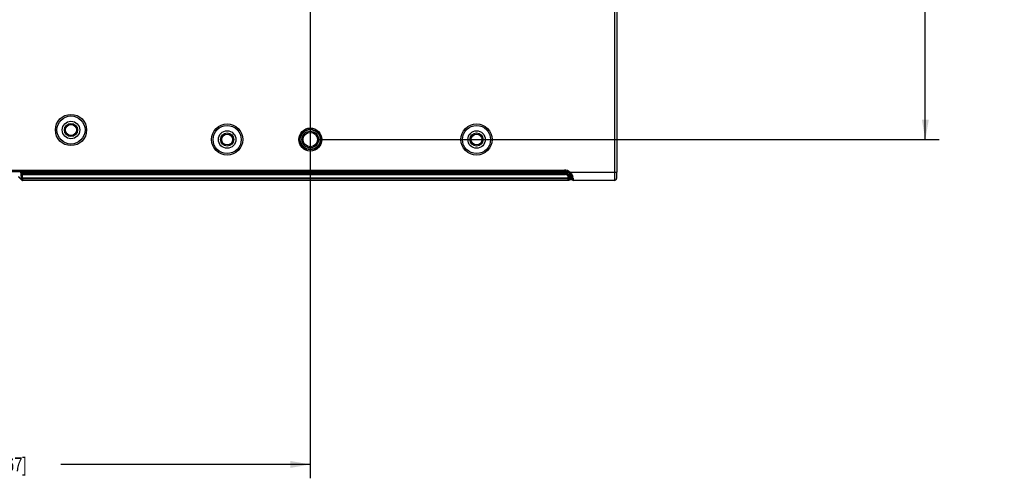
# Model space of a CAD drawing. Header units: inches. Extents: x 0 to 34, y 0 to 22.
# Tile 38 of 55: x 16.6 to 25.5, y 12 to 16.2. Entities that reach past the tile are written whole.
import ezdxf

# ---------------------------------------------------------------- set-up
doc = ezdxf.new("R2010")
doc.units = ezdxf.units.IN
doc.header["$LTSCALE"] = 1.87
doc.header["$MEASUREMENT"] = 0
doc.layers.get('0').update_dxf_attribs({"linetype": 'CONTINUOUS'})
doc.layers.add('DIMENSIONS', color=7, linetype='CONTINUOUS')
doc.styles.get("Standard").update_dxf_attribs({"font": 'txt', "width": 0.8})
doc.dimstyles.new('DIMSTYLE_1', dxfattribs={"dimtxt": 0.125, "dimasz": 0.18, "dimexe": 0.125, "dimexo": 0.0625, "dimgap": 0.0625, "dimtad": 0, "dimtih": 1, "dimtoh": 1, "dimdec": 3, "dimzin": 4, "dimdsep": 46, "dimtxsty": 'STANDARD', "dimblk": '_FILLED', "dimblk1": '_FILLED', "dimblk2": '_FILLED', "dimcen": 0.09, "dimadec": 0, "dimazin": 0, "dimtp": 0.01, "dimtm": 0.01, "dimtfac": 1, "dimtdec": 3, "dimtofl": 0, "dimtmove": 0, "dimatfit": 3, "dimldrblk": '_FILLED', "dimfxl": 1, "dimtolj": 1, "dimtzin": 4, "dimarcsym": 0})

# ---------------------------------------------------------------- blocks, each defined once
blk = doc.blocks.new('_FILLED')
at = {"color": 0, "linetype": 'BYBLOCK'}
blk.add_solid([(0, 0), (-1, 0.174), (-1, -0.174)], dxfattribs=at)
blk = doc.blocks.new('*D2')
at = {"layer": 'DIMENSIONS', "color": 2, "linetype": 'CONTINUOUS'}
for p, q in [((19.2156, 19.3794), (19.2156, 12.0249)), ((13.1656, 16.9832), (13.1656, 12.0249)), ((13.1656, 12.1499), (15.4156, 12.1499)), ((19.2156, 12.1499), (16.9656, 12.1499))]:
    blk.add_line(p, q, dxfattribs=at)
at = {"layer": 'DIMENSIONS', "color": 2, "linetype": 'CONTINUOUS', "xscale": 0.18, "yscale": 0.18, "zscale": 0.18, "rotation": 180}
blk.add_blockref('_FILLED', (13.1656, 12.1499), dxfattribs=at)
at = {"layer": 'DIMENSIONS', "color": 2, "linetype": 'CONTINUOUS', "xscale": 0.18, "yscale": 0.18, "zscale": 0.18}
blk.add_blockref('_FILLED', (19.2156, 12.1499), dxfattribs=at)
at = {"layer": 'DIMENSIONS', "color": 2, "linetype": 'CONTINUOUS', "insert": (16.1906, 12.2124), "char_height": 0.125, "width": 1.425, "attachment_point": 2, "line_spacing_factor": 0.9}
blk.add_mtext('6.050{\\Ftxt.shx;\\W1.000000;\\H0.125000; }[153.67]', dxfattribs=at)
blk = doc.blocks.new('*D3')
at = {"layer": 'DIMENSIONS', "color": 2, "linetype": 'CONTINUOUS'}
for p, q in [((19.2781, 19.4787), (24.8892, 19.4787)), ((24.7642, 19.4787), (24.7642, 17.4037)), ((24.7642, 15.0787), (24.7642, 17.1537)), ((19.2781, 15.0787), (24.8892, 15.0787))]:
    blk.add_line(p, q, dxfattribs=at)
at = {"layer": 'DIMENSIONS', "color": 2, "linetype": 'CONTINUOUS', "xscale": 0.18, "yscale": 0.18, "zscale": 0.18}
for p, rotation in [((24.7642, 19.4787), 90), ((24.7642, 15.0787), 270)]:
    blk.add_blockref('_FILLED', p, dxfattribs=dict(at, rotation=rotation))
at = {"layer": 'DIMENSIONS', "color": 2, "linetype": 'CONTINUOUS', "insert": (24.7642, 17.3412), "char_height": 0.125, "width": 1.425, "attachment_point": 2, "line_spacing_factor": 0.9}
blk.add_mtext('4.400{\\Ftxt.shx;\\W1.000000;\\H0.125000; }[111.76]', dxfattribs=at)

msp = doc.modelspace()

# ---------------------------------------------------------------- linework, layer by layer
at = {"color": 7, "linetype": 'CONTINUOUS'}
for p, q in [((21.9605, 19.7741), (21.9605, 14.7833)), ((21.9804, 19.7845), (21.9805, 14.7833)), ((12.8705, 14.8036), (21.5079, 14.8036)), ((12.8705, 14.7936), (21.5079, 14.7936)), ((21.4891, 14.787), (14.9091, 14.787)), ((16.609, 14.7199), (16.582, 14.7458)), ((16.6053, 14.787), (16.6054, 14.7847)), ((16.6154, 14.7851), (16.6054, 14.7847)), ((16.6067, 14.7647), (16.608, 14.7623)), ((16.618, 14.7627), (16.608, 14.7623)), ((16.6094, 14.7318), (16.608, 14.7623)), ((16.6153, 14.787), (16.6154, 14.7851)), ((21.4631, 14.7851), (16.6154, 14.7851)), ((21.4631, 14.7751), (16.6167, 14.7751)), ((16.6167, 14.7751), (16.618, 14.7727)), ((16.618, 14.7727), (21.5184, 14.7727)), ((16.618, 14.7627), (16.618, 14.7727)), ((16.618, 14.7627), (21.5184, 14.7627)), ((16.6193, 14.7323), (16.618, 14.7627)), ((21.4631, 14.7851), (21.4631, 14.787)), ((21.4631, 14.7765), (21.4631, 14.7754)), ((21.4631, 14.7751), (21.4731, 14.7753)), ((21.4831, 14.776), (21.4831, 14.7866)), ((21.5201, 14.7762), (21.4831, 14.7762)), ((21.4891, 14.787), (21.4891, 14.7936)), ((21.5186, 14.7864), (21.5078, 14.7865)), ((21.5079, 14.8036), (21.5079, 14.7936)), ((21.5184, 14.7727), (21.5201, 14.7762)), ((21.5184, 14.7727), (21.5184, 14.7627)), ((21.5611, 14.7833), (21.5544, 14.7758)), ((21.5555, 14.7676), (21.5555, 14.7648)), ((21.5611, 14.7833), (21.9805, 14.7833)), ((21.5616, 14.7684), (21.5616, 14.7277)), ((21.9803, 14.7541), (21.9804, 14.7665)), ((21.9804, 14.7665), (21.9805, 14.7833)), ((16.6121, 14.7131), (16.5818, 14.7421)), ((16.6193, 14.7323), (16.6094, 14.7318)), ((16.6121, 14.7131), (16.6155, 14.7109)), ((16.6155, 14.7109), (16.6191, 14.7103)), ((21.5441, 14.7103), (16.6191, 14.7103)), ((16.6193, 14.7323), (21.5533, 14.7323)), ((16.6193, 14.7242), (16.6193, 14.7323)), ((21.5433, 14.7242), (16.6193, 14.7242)), ((21.5433, 14.7377), (21.5533, 14.7377)), ((21.5433, 14.7242), (21.5433, 14.7377)), ((21.5587, 14.7207), (21.5512, 14.7132)), ((21.5512, 14.7132), (21.5513, 14.7133)), ((21.5533, 14.7377), (21.5551, 14.7413)), ((21.5533, 14.7323), (21.5533, 14.7377)), ((21.5537, 14.7236), (21.5534, 14.7307)), ((21.554, 14.7206), (21.5537, 14.7236)), ((21.5542, 14.7203), (21.554, 14.7206)), ((21.5616, 14.7277), (21.5542, 14.7203)), ((21.5563, 14.7183), (21.5575, 14.7183)), ((21.5575, 14.7183), (21.5596, 14.7184)), ((21.5851, 14.7111), (21.5892, 14.7103)), ((21.9595, 14.7103), (21.5892, 14.7103))]:
    msp.add_line(p, q, dxfattribs=at)
for points in [[(21.9595, 14.7103), (21.9609, 14.7103), (21.9667, 14.7116), (21.9716, 14.7144), (21.9754, 14.7181), (21.9779, 14.7223), (21.9791, 14.7261), (21.9795, 14.7285), (21.9797, 14.7303), (21.9798, 14.7321), (21.9799, 14.7343), (21.98, 14.7371), (21.9801, 14.7404), (21.9802, 14.7443), (21.9803, 14.7541)], [(21.5441, 14.7103), (21.5485, 14.7113), (21.5513, 14.7133)], [(21.5596, 14.7184), (21.5622, 14.7186), (21.5653, 14.7187), (21.5688, 14.7188)], [(21.5688, 14.7188), (21.5773, 14.719), (21.5792, 14.719)], [(21.5787, 14.7244), (21.5787, 14.7239), (21.5788, 14.722), (21.579, 14.7204), (21.5792, 14.7189), (21.5798, 14.7169), (21.5816, 14.7138), (21.5851, 14.7111)]]:
    msp.add_lwpolyline(points, dxfattribs=at)
for centre, radius in [((17.0566, 15.1647), 0.1408), ((17.0566, 15.1647), 0.1266), ((17.0566, 15.1647), 0.0788), ((17.0566, 15.1647), 0.0592), ((17.0566, 15.1647), 0.0492), ((18.4656, 15.0787), 0.1408), ((18.4656, 15.0787), 0.1266), ((20.7156, 15.0787), 0.1408), ((20.7156, 15.0787), 0.1266), ((18.4656, 15.0787), 0.0788), ((18.4656, 15.0787), 0.0592), ((18.4656, 15.0787), 0.0492), ((19.2156, 15.0787), 0.1035), ((19.2156, 15.0787), 0.0932), ((19.2156, 15.0787), 0.09), ((19.2156, 15.0787), 0.075), ((19.2156, 15.0787), 0.0649), ((20.7156, 15.0787), 0.0788), ((20.7156, 15.0787), 0.0592), ((20.7156, 15.0787), 0.0492)]:
    msp.add_circle(centre, radius, dxfattribs=at)
for centre, radius, start, end in [((16.6167, 14.7651), 0.01, 90.04791, 182.40997), ((16.618, 14.7627), 0.01, 90.04791, 182.40997), ((24.4911, 14.7819), 3.028, 179.93859, 180.10195), ((21.4831, 14.786), 0.00998, 177.14874, 270.03057), ((21.4669, 15.023), 0.2478, 271.42727, 272.25853), ((21.4876, 12.7304), 2.0562, 89.43538, 89.95686), ((21.5079, 14.7236), 0.0799, 48.27491, 89.99386), ((21.5079, 14.7235), 0.0701, 48.29025, 90.00233), ((21.5183, 14.7377), 0.035, 0.01384, 89.98528), ((21.5183, 14.7377), 0.025, 359.97228, 89.98315), ((21.5561, 18.1556), 3.3695, 269.36209, 269.70846), ((21.5201, 14.7412), 0.035, 0.05707, 89.94385), ((21.5356, 14.7902), 0.0111, 318.59195, 321.45882), ((21.5066, 14.7222), 0.0719, 46.16309, 48.27201), ((18.6421, 14.7764), 2.9134, 359.82771, 359.96919), ((21.5062, 14.7218), 0.0724, 34.73648, 46.15759), ((21.4978, 14.7221), 0.0881, 42.03235, 44.0583), ((21.5058, 14.7215), 0.073, 12.26725, 34.74289), ((16.619, 14.7203), 0.00999, 182.46824, 226.24779), ((22.2516, 14.7425), 0.7085, 181.48395, 181.62056), ((21.5442, 14.7203), 0.00999, 315.52071, 0.03059), ((22.0773, 14.748), 0.5242, 181.71909, 181.88874), ((21.5981, 14.0509), 0.6782, 91.66917, 91.96906), ((21.4808, 14.7123), 0.1079, 9.61613, 17.89963), ((21.4407, 14.7089), 0.1482, 2.6366, 3.10962), ((21.7721, 14.7242), 0.1836, 182.64117, 182.97529)]:
    msp.add_arc(centre, radius, start, end, dxfattribs=at)
for points, knots in [([(16.6067, 14.7647), (16.6067, 14.7648), (16.6066, 14.7649), (16.6066, 14.7653), (16.6065, 14.7658), (16.6064, 14.7665), (16.6064, 14.7674), (16.6063, 14.7689), (16.6061, 14.771), (16.6059, 14.774), (16.6058, 14.7773), (16.6056, 14.7809), (16.6055, 14.7834), (16.6054, 14.7847)], [0, 0, 0, 0, 0.009041, 0.026997, 0.053734, 0.089037, 0.132637, 0.184106, 0.308718, 0.458363, 0.627628, 0.810379, 1, 1, 1, 1]), ([(16.6167, 14.7751), (16.6167, 14.7752), (16.6166, 14.7753), (16.6166, 14.7754), (16.6165, 14.7757), (16.6164, 14.776), (16.6164, 14.7765), (16.6163, 14.7772), (16.6161, 14.7783), (16.6159, 14.7798), (16.6157, 14.7814), (16.6156, 14.7833), (16.6154, 14.7845), (16.6154, 14.7851)], [0, 0, 0, 0, 0.009936, 0.028433, 0.055593, 0.091228, 0.135039, 0.186638, 0.311255, 0.460584, 0.62926, 0.811238, 1, 1, 1, 1]), ([(21.4731, 14.786), (21.4731, 14.7859), (21.4728, 14.7858), (21.4725, 14.7857), (21.472, 14.7856), (21.4711, 14.7855), (21.4699, 14.7854), (21.4684, 14.7853), (21.4661, 14.7852), (21.4643, 14.7851), (21.4631, 14.7851)], [0, 0, 0, 0, 0.034811, 0.062579, 0.098475, 0.193595, 0.317259, 0.465275, 0.632458, 1, 1, 1, 1]), ([(21.4767, 14.7754), (21.4775, 14.7754), (21.4787, 14.7755), (21.4802, 14.7756), (21.4811, 14.7756), (21.4819, 14.7757), (21.4824, 14.7758), (21.4828, 14.7759), (21.483, 14.7759), (21.4831, 14.776)], [0, 0, 0, 0, 0.396938, 0.561815, 0.70223, 0.816993, 0.90512, 0.96606, 1, 1, 1, 1]), ([(21.534, 14.7781), (21.5328, 14.7779), (21.531, 14.7775), (21.5285, 14.7772), (21.5267, 14.777), (21.5252, 14.7768), (21.524, 14.7767), (21.5231, 14.7766), (21.5222, 14.7765), (21.5215, 14.7764), (21.5209, 14.7763), (21.5206, 14.7763), (21.5204, 14.7763), (21.5203, 14.7763), (21.5202, 14.7762), (21.5201, 14.7762), (21.5201, 14.7762)], [0, 0, 0, 0, 0.263386, 0.395396, 0.527261, 0.658711, 0.723793, 0.788087, 0.851264, 0.912376, 0.94132, 0.967825, 0.979266, 0.988422, 0.995064, 1, 1, 1, 1]), ([(21.544, 14.7829), (21.5437, 14.7825), (21.543, 14.7819), (21.5419, 14.781), (21.5406, 14.7804), (21.5389, 14.7796), (21.5367, 14.7788), (21.5349, 14.7783), (21.534, 14.7781)], [0, 0, 0, 0, 0.125779, 0.250624, 0.375439, 0.499996, 0.749402, 1, 1, 1, 1]), ([(21.5555, 14.7648), (21.5555, 14.7635), (21.5555, 14.761), (21.5555, 14.7572), (21.5554, 14.7535), (21.5554, 14.7505), (21.5554, 14.7482), (21.5553, 14.7466), (21.5553, 14.7452), (21.5553, 14.7439), (21.5552, 14.7429), (21.5552, 14.7422), (21.5552, 14.7417), (21.5552, 14.7415), (21.5551, 14.7414), (21.5551, 14.7413), (21.5551, 14.7413)], [0, 0, 0, 0, 0.164809, 0.326691, 0.484169, 0.634481, 0.705099, 0.773238, 0.835772, 0.888891, 0.93246, 0.966712, 0.979987, 0.990194, 0.99663, 1, 1, 1, 1]), ([(21.5632, 14.781), (21.5644, 14.7797), (21.5688, 14.7745), (21.5726, 14.7688), (21.5752, 14.7644)], [0, 0, 0, 0, 0.252154, 1, 1, 1, 1]), ([(21.5752, 14.7644), (21.576, 14.7628), (21.5793, 14.7567), (21.5819, 14.7503), (21.5834, 14.7454)], [0, 0, 0, 0, 0.260208, 1, 1, 1, 1]), ([(21.9605, 14.7833), (21.9605, 14.7785), (21.9604, 14.7692), (21.9604, 14.7578), (21.9603, 14.749), (21.9603, 14.7429), (21.9602, 14.7371), (21.9602, 14.7318), (21.9601, 14.727), (21.96, 14.7228), (21.96, 14.7191), (21.9599, 14.7164), (21.9598, 14.7146), (21.9598, 14.7135), (21.9598, 14.7125), (21.9597, 14.7118), (21.9597, 14.7111), (21.9596, 14.7107), (21.9596, 14.7105), (21.9596, 14.7104), (21.9596, 14.7103), (21.9595, 14.7103), (21.9595, 14.7103)], [0, 0, 0, 0, 0.19502, 0.382545, 0.471226, 0.55537, 0.634164, 0.706853, 0.772735, 0.831177, 0.881618, 0.923572, 0.941238, 0.956638, 0.969736, 0.980503, 0.988912, 0.994949, 0.997077, 0.998613, 0.999568, 1, 1, 1, 1]), ([(16.6094, 14.7318), (16.6094, 14.731), (16.6094, 14.7293), (16.6094, 14.727), (16.6094, 14.7249), (16.6094, 14.7232), (16.6093, 14.7219), (16.6093, 14.721), (16.6092, 14.7204), (16.6092, 14.7202), (16.6092, 14.72), (16.6091, 14.7199), (16.6091, 14.7199)], [0, 0, 0, 0, 0.220853, 0.416123, 0.58475, 0.725629, 0.837975, 0.921235, 0.951832, 0.975071, 0.991028, 1, 1, 1, 1]), ([(16.6193, 14.7242), (16.6181, 14.7242), (16.6156, 14.7245), (16.6124, 14.7262), (16.6101, 14.7287), (16.6094, 14.7308), (16.6094, 14.7318)], [0, 0, 0, 0, 0.273121, 0.533429, 0.774416, 1, 1, 1, 1]), ([(16.6193, 14.7242), (16.6194, 14.7231), (16.6194, 14.7211), (16.6194, 14.7183), (16.6194, 14.716), (16.6194, 14.714), (16.6193, 14.7126), (16.6193, 14.7117), (16.6192, 14.7112), (16.6192, 14.7108), (16.6192, 14.7105), (16.6191, 14.7104), (16.6191, 14.7103), (16.6191, 14.7103)], [0, 0, 0, 0, 0.227873, 0.428272, 0.599971, 0.741925, 0.853282, 0.897281, 0.933413, 0.961644, 0.981979, 0.994521, 1, 1, 1, 1]), ([(21.5433, 14.7242), (21.5446, 14.7242), (21.5471, 14.7246), (21.5504, 14.7264), (21.5527, 14.729), (21.5533, 14.7312), (21.5533, 14.7323)], [0, 0, 0, 0, 0.273045, 0.533759, 0.77485, 1, 1, 1, 1]), ([(21.5441, 14.7103), (21.5441, 14.7103), (21.5441, 14.7104), (21.544, 14.7105), (21.544, 14.7107), (21.5439, 14.7111), (21.5439, 14.7115), (21.5438, 14.7123), (21.5437, 14.7135), (21.5436, 14.7153), (21.5435, 14.7174), (21.5435, 14.7198), (21.5434, 14.7216), (21.5434, 14.7225)], [0, 0, 0, 0, 0.005734, 0.018416, 0.038814, 0.067048, 0.103132, 0.147043, 0.258143, 0.399809, 0.571306, 0.771726, 1, 1, 1, 1]), ([(21.5748, 14.7287), (21.5731, 14.7287), (21.5707, 14.7286), (21.5676, 14.7284), (21.5658, 14.7283), (21.5643, 14.7282), (21.5632, 14.7281), (21.5623, 14.7279), (21.5619, 14.7279), (21.5617, 14.7278)], [0, 0, 0, 0, 0.393423, 0.55596, 0.694636, 0.808794, 0.897919, 0.961668, 1, 1, 1, 1]), ([(21.5771, 14.737), (21.5776, 14.7347), (21.5782, 14.7307), (21.5786, 14.7266), (21.5787, 14.725)], [0, 0, 0, 0, 0.583558, 1, 1, 1, 1]), ([(21.5887, 14.7157), (21.5874, 14.7157), (21.5849, 14.7161), (21.5822, 14.7177), (21.5805, 14.7195), (21.5792, 14.7215), (21.5788, 14.7233), (21.5787, 14.7244)], [0, 0, 0, 0, 0.258504, 0.51172, 0.636192, 0.758979, 1, 1, 1, 1]), ([(21.5871, 14.7303), (21.5874, 14.729), (21.588, 14.7245), (21.5884, 14.7201), (21.5886, 14.7169)], [0, 0, 0, 0, 0.295615, 1, 1, 1, 1]), ([(21.5887, 14.7146), (21.5888, 14.714), (21.5888, 14.7131), (21.5889, 14.712), (21.589, 14.7114), (21.589, 14.711), (21.5891, 14.7106), (21.5891, 14.7104), (21.5892, 14.7103), (21.5892, 14.7103)], [0, 0, 0, 0, 0.430992, 0.601561, 0.741779, 0.851453, 0.930525, 0.979275, 1, 1, 1, 1])]:
    msp.add_open_spline(points, degree=3, knots=knots, dxfattribs=at)
for points in [[(21.5587, 14.7207), (21.5597, 14.7216), (21.5605, 14.7229), (21.561, 14.7242)], [(21.561, 14.7242), (21.5614, 14.7253), (21.5616, 14.7265), (21.5616, 14.7277)]]:
    msp.add_open_spline(points, degree=3, dxfattribs=at)

# ---------------------------------------------------------------- dimensions: what is measured, and where the dimension line sits
at = {"layer": 'DIMENSIONS', "color": 2, "linetype": 'CONTINUOUS'}
dim = msp.add_linear_dim(base=(24.7642, 19.4787), p1=(19.2156, 15.0787), p2=(19.2156, 19.4787), angle=90, dimstyle='DIMSTYLE_1', dxfattribs=at)
dim.commit()
dim.dimension.update_dxf_attribs({"geometry": '*D3', "text_midpoint": (24.7642, 17.2787), "dimtype": 160})
dim = msp.add_linear_dim(base=(19.2156, 12.1499), p1=(13.1656, 17.0457), p2=(19.2156, 19.4419), dimstyle='DIMSTYLE_1', dxfattribs=at)
dim.commit()
dim.dimension.update_dxf_attribs({"geometry": '*D2', "text_midpoint": (16.1906, 12.1499), "dimtype": 160})

doc.saveas('drawing.dxf')
